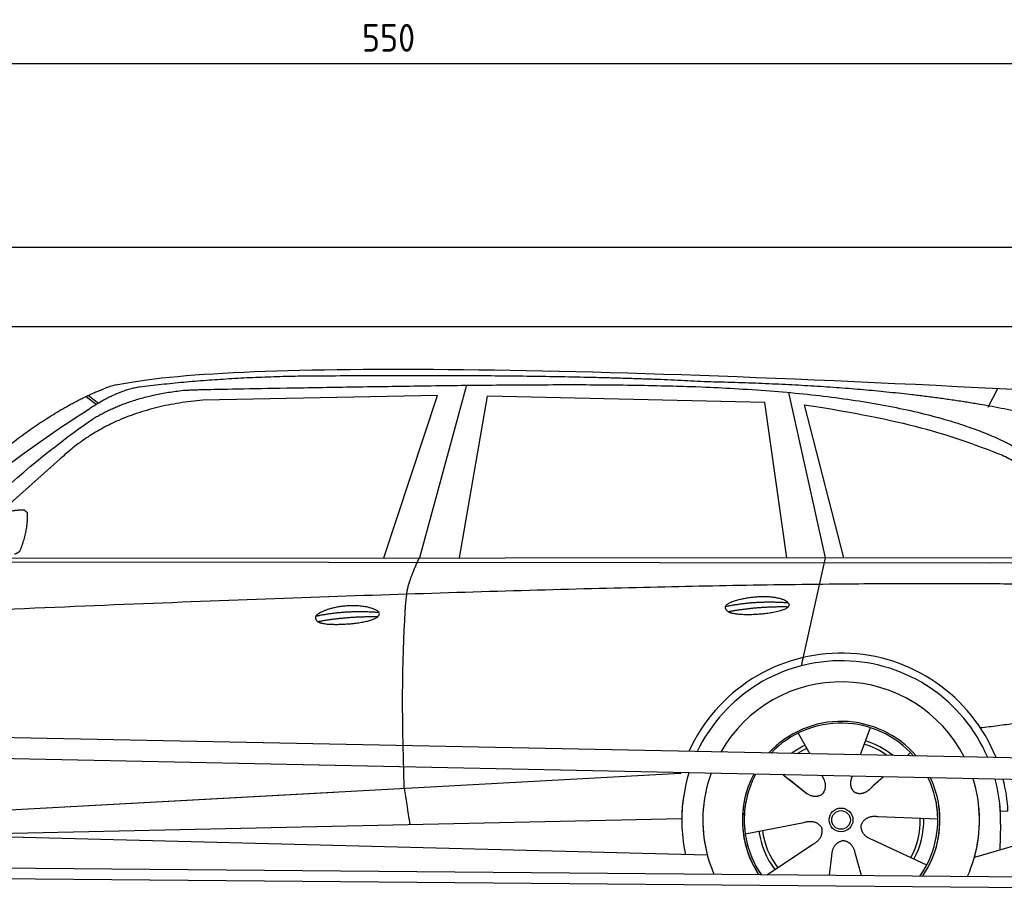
# Model space of a CAD drawing. Header units: millimetres. Extents: x -411 to 6777, y 0 to 7177.
# Tile 16 of 17: x 2017 to 4508, y 4973 to 7177. Entities that reach past the tile are written whole.
import ezdxf

# ---------------------------------------------------------------- set-up
doc = ezdxf.new("R2010")
doc.units = ezdxf.units.MM
doc.layers.add('4', color=3, linetype='Continuous')
for name, color, linetype, lineweight in [('car', 10, 'Continuous', 25), ('Gebäude', 7, 'Continuous', 25), ('Plattform', 7, 'Continuous', 25)]:
    doc.layers.add(name, color=color, linetype=linetype, lineweight=lineweight)
doc.styles.get("Standard").update_dxf_attribs({"font": 'ISOCP.SHX'})
doc.dimstyles.new('GEN-ISO', dxfattribs={"dimscale": 20, "dimtxt": 3.5, "dimasz": 2, "dimexe": 2, "dimexo": 1, "dimgap": 1.5, "dimtad": 1, "dimdec": 1, "dimlfac": 0.1, "dimdsep": 46, "dimtxsty": 'STANDARD', "dimblk": 'PUNKT', "dimcen": 2, "dimclrd": 256, "dimclre": 256, "dimclrt": 2, "dimadec": 0, "dimazin": 0, "dimtp": 0.1, "dimtm": 0.1, "dimtfac": 0.71, "dimtdec": 1, "dimtmove": 2, "dimatfit": 3, "dimldrblk": 'PUNKT', "dimfxl": 2, "dimtolj": 1, "dimarcsym": 0})

# ---------------------------------------------------------------- blocks, each defined once
blk = doc.blocks.new('PUNKT')
at = {"layer": '4', "color": 0, "linetype": 'ByBlock'}
blk.add_line((-0.5, 0), (-1, 0), dxfattribs=at)
at = {"layer": '4', "color": 0, "linetype": 'ByBlock', "const_width": 0.5}
blk.add_lwpolyline([(-0.25, 0, 1), (0.25, 0, 1)], format="xyb", close=True, dxfattribs=at)
blk = doc.blocks.new('*D70')
at = {"layer": '4', "lineweight": -2, "transparency": 16777216}
for p, q in [((200, 6420.9), (200, 7105.8)), ((5700, 6570.9), (5700, 7105.8)), ((240, 7065.8), (5660, 7065.8))]:
    blk.add_line(p, q, dxfattribs=at)
at = {"layer": 'Defpoints', "color": 0, "transparency": 16777216}
for p in [(5700, 7065.8), (5700, 6550.9), (200, 6400.9)]:
    blk.add_point(p, dxfattribs=at)
at = {"layer": '4', "lineweight": -2, "transparency": 16777216, "xscale": 40, "yscale": 40, "zscale": 40, "rotation": 180}
blk.add_blockref('PUNKT', (200, 7065.8), dxfattribs=at)
at = {"layer": '4', "lineweight": -2, "transparency": 16777216, "xscale": 40, "yscale": 40, "zscale": 40}
blk.add_blockref('PUNKT', (5700, 7065.8), dxfattribs=at)
at = {"layer": '4', "color": 2, "transparency": 16777216, "insert": (2950, 7130.8), "char_height": 70, "attachment_point": 5}
blk.add_mtext('550', dxfattribs=at)
blk = doc.blocks.new('Car')
at = {"layer": 'car'}
for p, q in [((3090, 6280), (2974.6, 5842.1)), ((4410.5, 6236.7), (4434.3, 6284.2)), ((3016.8, 6253.7), (2423.1, 6236.3)), ((2884.6, 5841.2), (3016.8, 6253.7)), ((3905.1, 6269.4), (4001.8, 5852.1)), ((2127.8, 6243.1), (2154, 6222.8)), ((2133.6, 6245.8), (2159.2, 6226)), ((3076.3, 5843.1), (3143.4, 6252.9)), ((3845.1, 6243), (3143.4, 6252.9)), ((3904.6, 5851.1), (3845.1, 6243)), ((3944.7, 6238.8), (4047.8, 5852.5)), ((2063.7, 6084.4), (1894.3, 5930.5)), ((1824.4, 5831), (4476.2, 5856.6)), ((1777.5, 5821.6), (4420.8, 5842.6)), ((4001.8, 5852.1), (3943.4, 5577.8)), ((4420.8, 5842.6), (4503.6, 5844.1)), ((3937.4, 5407.5), (3966.9, 5355.4)), ((4119.5, 5422.9), (4094.6, 5354)), ((3965.6, 5357.7), (3966.9, 5355.4)), ((4221.6, 5361.2), (4213.9, 5352.7)), ((1739.8, 5181.9), (3608.8, 5301.1)), ((3608.8, 5301.1), (3641.2, 5303.2)), ((3900.6, 5301.6), (3952.2, 5261.5)), ((3915.1, 5290.6), (3961.6, 5254.4)), ((3997.9, 5300.5), (4004.1, 5289.5)), ((4075, 5299.5), (4071.3, 5289.2)), ((4153.8, 5298.6), (4127.1, 5274.6)), ((5021.9, 5288.4), (4385.9, 5097)), ((1739.8, 5181.9), (2763.3, 5247.2)), ((4469.8, 5215.1), (4450.6, 5213.9)), ((1759.6, 5130), (3645, 5188.6)), ((4292.5, 5192.7), (4141.2, 5197.6)), ((3805.4, 5151.5), (3953.8, 5181.8)), ((4451.3, 5181.4), (4450.2, 5116.4)), ((4265.4, 5076.5), (4127.5, 5139.2)), ((1661.1, 5131.6), (3710.1, 5097)), ((3862.6, 5048.9), (3977.1, 5126.5)), ((4019.7, 5049), (4025.2, 5097.4)), ((4100.4, 5049), (4085, 5102.4))]:
    blk.add_line(p, q, dxfattribs=at)
for radius in [30.1, 23.6]:
    blk.add_circle((4047.6, 5188.7), radius, dxfattribs=at)
for centre, radius, start, end in [((2242.2, 6102.7), 174.5, 102.8736, 113.54), ((4048, 5188.2), 422.7, 22.5487, 156.2143), ((4048, 5188.2), 403.4, 23.7263, 155.0367), ((4048, 5188.2), 350, 27.7494, 151.0136), ((4048, 5188.2), 250, 41.078, 137.685), ((4047.6, 5188.7), 245, 41.9641, 136.7989), ((4047.6, 5188.7), 209.6, 51.6404, 73.3995), ((4047.6, 5188.7), 209.6, 116.262, 127.1225), ((4047.6, 5188.7), 200.6, 116.1152, 123.6695), ((4047.6, 5188.7), 200.6, 55.0934, 73.5463), ((4048, 5188.2), 422.7, 164.0109, 164.2126), ((4048, 5188.2), 403.4, 163.2593, 179.9464), ((4048, 5188.2), 350, 160.7243, 195.1055), ((4048, 5188.2), 250, 152.8016, 213.8648), ((4047.6, 5188.7), 245, 152.3519, 188.7348), ((4048, 5188.2), 250, 326.1848, 25.8498), ((4048, 5188.2), 250, 326.1848, 25.8498), ((4047.6, 5188.7), 245, 0.9266, 26.2995), ((4048, 5188.2), 350, 344.8945, 17.9271), ((4048, 5188.2), 403.4, 3.6504, 15.3921), ((4048, 5188.2), 422.7, 3.6504, 14.6404), ((4048, 5188.2), 403.4, 173.0827, 193.1146), ((4048, 5188.2), 350, 172.1254, 203.4635), ((4048, 5188.2), 250, 169.2195, 213.8648), ((4047.6, 5188.7), 245, 169.1336, 214.8006), ((4047.6, 5188.7), 245, 325.2489, 9.5178), ((4048, 5188.2), 250, 326.1848, 9.4319), ((4048, 5188.2), 350, 336.586, 6.526), ((4048, 5188.2), 403.4, 359.0315, 5.5686), ((4047.6, 5188.7), 200.6, 332.1152, 1.5463), ((4047.6, 5188.7), 209.6, 332.262, 1.3995), ((4047.6, 5188.7), 209.6, 188.262, 217.3995), ((4047.6, 5188.7), 200.6, 188.1152, 217.5463)]:
    blk.add_arc(centre, radius, start, end, dxfattribs=at)
for points, degree in [([(2203.3, 6272.8), (2490.3, 6337.1), (3375.4, 6331.9), (4547.9, 6279.4)], 3), ([(3698, 6294.3), (3349.6, 6310.5), (2733.7, 6300.1)], 2), ([(2733.7, 6300.1), (2490.9, 6297.8), (2261.8, 6267.8)], 2), ([(4473.6, 6228.3), (4172.4, 6288.2), (3698, 6294.3)], 2), ([(1920.5, 6107.4), (2060.6, 6218.9), (2172.5, 6262.7)], 2), ([(2261.8, 6267.8), (2205.6, 6258.3), (2137.7, 6212.4)], 2), ([(2144.3, 6185.7), (2237.5, 6244.3), (2373, 6260.7)], 2), ([(2423.1, 6236.3), (2199.2, 6215), (2063.7, 6084.4)], 2), ([(3944.7, 6238.8), (4199.1, 6202.2), (4312.6, 6167.5), (4445.9, 6116.1)], 3), ([(1624.5, 5853.6), (1660.2, 5850.2), (1960.2, 6101.8), (2137.7, 6212.4)], 3), ([(1824.4, 5831), (1741, 5870.3), (2032.8, 6109.3), (2144.3, 6185.7)], 3), ([(4445.9, 6116.1), (4560.5, 6065.1), (4571.3, 6000.1)], 2), ([(1931.9, 5949.6), (1960.6, 5955.6), (1973.5, 5954.5)], 2), ([(1973.5, 5954.5), (1979.6, 5948.5), (1982, 5948.4)], 2), ([(1964.1, 5850.4), (1985.1, 5903.6), (1982, 5948.4)], 2), ([(1950.7, 5842.6), (1956.7, 5844.4), (1964.1, 5850.4)], 2), ([(2943.5, 5749.9), (2946.4, 5780.9), (2974.6, 5842.1)], 2), ([(4695.5, 5786.9), (3818.9, 5807.3), (1386.8, 5672.9)], 2), ([(3750.1, 5726.2), (3825.5, 5743.1), (3909, 5737.3)], 2), ([(3757.3, 5713.4), (3831.3, 5728), (3909.2, 5727.2)], 2), ([(2713.9, 5692.5), (2789.3, 5709.4), (2872.9, 5703.6)], 2), ([(2719, 5678.7), (2793, 5693.3), (2870.9, 5692.5)], 2), ([(4815.7, 5523.5), (4591, 5446.1), (4398.2, 5424.9)], 2), ([(3952.5, 5261.5), (3976, 5239.8), (3999.2, 5253.3)], 2), ([(3953.8, 5181.8), (3984.5, 5190.8), (3999.2, 5168.4)], 2), ([(4141.2, 5197.6), (4109.5, 5201.4), (4098.7, 5176.8)], 2), ([(3977.1, 5126.5), (4004.9, 5142.1), (3999.2, 5168.4)], 2), ([(4127.5, 5139.2), (4097.4, 5149.9), (4098.7, 5176.8)], 2), ([(4025.2, 5097.4), (4026.1, 5129.3), (4052, 5136.5)], 2), ([(4085, 5102.4), (4078.7, 5133.8), (4052, 5136.5)], 2)]:
    blk.add_open_spline(points, degree=degree, dxfattribs=at)
for points, degree, knots in [([(2373, 6260.7), (2399.5, 6263), (2538.9, 6266.1), (3560.1, 6295.6), (4180.4, 6294.8), (4637.4, 6126.4), (4615.3, 5952.6)], 4, [0.0821318, 0.0821318, 0.0821318, 0.0821318, 0.0821318, 0.258851, 0.508851, 1, 1, 1, 1, 1]), ([(2941.8, 5258.6), (2941.2, 5272.1), (2940.7, 5285.5), (2940.2, 5298.7), (2932.8, 5488.5), (2933.9, 5638.9), (2943.5, 5749.9)], 3, [0, 0, 0, 0, 0.064923, 0.064923, 0.064923, 1, 1, 1, 1]), ([(3757.3, 5713.4), (3733.7, 5729.7), (3779.1, 5745.5), (3861.8, 5765.6), (3954.8, 5732.6), (3892.8, 5708.8), (3783.7, 5701.6), (3762.2, 5710.4), (3757.3, 5713.4)], 5, [0, 0, 0, 0, 0, 0, 0.300106, 0.500106, 0.700106, 1, 1, 1, 1, 1, 1]), ([(2713.9, 5692.5), (2718.1, 5697.6), (2739.1, 5714), (2821.8, 5734.1), (2937.2, 5697.9), (2828.5, 5669.4), (2743.7, 5670), (2709.3, 5673.5), (2713.9, 5692.5)], 5, [0, 0, 0, 0, 0, 0, 0.300106, 0.500106, 0.700106, 1, 1, 1, 1, 1, 1]), ([(4004.1, 5289.5), (4005.8, 5285.4), (4006.8, 5281.4), (4007.1, 5277.6), (4007.9, 5269), (4005.2, 5260.9), (3999.2, 5253.3)], 3, [0.2167758, 0.2167758, 0.2167758, 0.2167758, 0.4600873, 0.4600873, 0.4600873, 1, 1, 1, 1]), ([(4071.3, 5289.2), (4070.8, 5286.1), (4070.5, 5283), (4070.6, 5280.1), (4071, 5277.3), (4071.8, 5271.5), (4073.9, 5266.2), (4077.5, 5261.7), (4082.4, 5258.7)], 4, [0.3191838, 0.3191838, 0.3191838, 0.3191838, 0.3191838, 0.5438253, 0.5438253, 0.5438253, 0.5438253, 1, 1, 1, 1, 1]), ([(2941.8, 5258.6), (2942.5, 5253.9), (2943.2, 5249.4), (2943.9, 5245.1), (2944.6, 5241.1), (2945.2, 5237.2), (2945.8, 5233.4), (2950.6, 5203.3), (2954.3, 5181.2), (2957, 5167.2)], 3, [-0.000011, -0.000011, -0.000011, -0.000011, 0.107576, 0.107576, 0.107576, 0.206414, 0.206414, 0.206414, 1, 1, 1, 1]), ([(4127.1, 5274.6), (4127.1, 5274.6), (4127.1, 5274.6), (4127.1, 5274.6), (4127.1, 5274.6), (4118, 5264.7), (4107.5, 5254.7), (4093.2, 5252.2), (4082.4, 5258.7)], 4, [-0.000003, -0.000003, -0.000003, -0.000003, -0.000003, 0, 0, 0, 0, 1, 1, 1, 1, 1])]:
    blk.add_open_spline(points, degree=degree, knots=knots, dxfattribs=at)
blk = doc.blocks.new('Plattform OG 6200 550')
at = {"layer": 'Plattform'}
for p, q in [((5482.3, 5289.6), (348.5, 5392)), ((5481.2, 5233.6), (347.5, 5341)), ((440.2, 5043.6), (5395, 5000.4)), ((446, 5016.5), (5394.8, 4973.4))]:
    blk.add_line(p, q, dxfattribs=at)
blk = doc.blocks.new('Gebäude_385_GT235')
at = {"layer": 'Gebäude'}
for p, q in [((5900, 6600.6), (0, 6600.6)), ((200, 6400), (5700, 6400))]:
    blk.add_line(p, q, dxfattribs=at)

msp = doc.modelspace()

# ---------------------------------------------------------------- block references
msp.add_blockref('Gebäude_385_GT235', (0, 0))
at = {"layer": 'car', "rotation": 359.4752422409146}
msp.add_blockref('Car', (0, 0), dxfattribs=at)
at = {"layer": 'Plattform'}
msp.add_blockref('Plattform OG 6200 550', (0, 0), dxfattribs=at)

# ---------------------------------------------------------------- dimensions: what is measured, and where the dimension line sits
at = {"layer": '4'}
dim = msp.add_linear_dim(base=(5700, 7065.8), p1=(200, 6400.88), p2=(5700, 6550.88), dimstyle='GEN-ISO', override={"dimtdec": 3, "dimtolj": 0}, dxfattribs=at)
dim.commit()
dim.dimension.update_dxf_attribs({"geometry": '*D70', "text_midpoint": (2950, 7130.8)})

doc.saveas('drawing.dxf')
